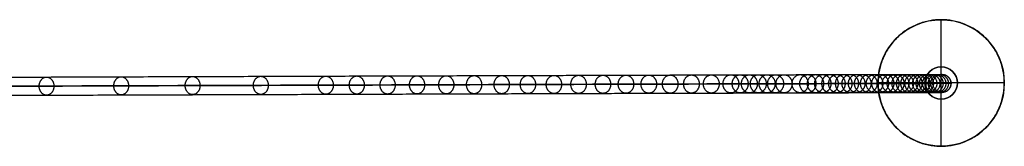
# Model space of a CAD drawing. Header units: millimetres. Extents: x 1888 to 4619, y -15 to 15.
# Tile 10 of 10: x 4467 to 4619, y -9 to 10. Entities that reach past the tile are written whole.
import ezdxf

# ---------------------------------------------------------------- set-up
doc = ezdxf.new("R2010")
doc.units = ezdxf.units.MM
for name, color, linetype in [('CABLE', 7, 'Continuous'), ('Capa 01', 7, 'Continuous'), ('Layer 01', 7, 'Continuous')]:
    doc.layers.add(name, color=color, linetype=linetype)

msp = doc.modelspace()

# ---------------------------------------------------------------- linework, layer by layer
at = {"layer": 'CABLE'}
for points, knots in [([(4312.28, 1.04, 380.77), (4317.94, 1.06, 387.87), (4329.1, 1.1, 401.9), (4345.56, 1.16, 422.74), (4361.52, 1.21, 443.09), (4376.99, 1.27, 462.96), (4391.97, 1.32, 482.34), (4406.45, 1.37, 501.24), (4420.44, 1.41, 519.66), (4433.94, 1.46, 537.59), (4446.94, 1.5, 555.04), (4459.45, 1.54, 572.01), (4471.47, 1.58, 588.49), (4482.99, 1.62, 604.49), (4494.02, 1.66, 620), (4504.55, 1.69, 635.04), (4512.99, 1.72, 647.25), (4519.5, 1.74, 656.81), (4524.19, 1.75, 663.76), (4528.8, 1.77, 670.63), (4533.25, 1.78, 677.34), (4537.6, 1.8, 683.97), (4541.81, 1.81, 690.44), (4545.91, 1.82, 696.83), (4549.87, 1.83, 703.06), (4553.73, 1.85, 709.21), (4557.44, 1.86, 715.19), (4561.06, 1.87, 721.1), (4564.52, 1.88, 726.84), (4567.89, 1.89, 732.51), (4571.11, 1.9, 738), (4574.23, 1.91, 743.43), (4576.73, 1.91, 747.85), (4578.69, 1.92, 751.36), (4580.1, 1.92, 753.92), (4581.48, 1.93, 756.46), (4582.83, 1.93, 758.96), (4584.16, 1.94, 761.44), (4585.87, 1.94, 764.68), (4587.53, 1.94, 767.88), (4589.14, 1.95, 771.04), (4590.3, 1.95, 773.36), (4591.44, 1.95, 775.65), (4592.55, 1.96, 777.91), (4593.63, 1.96, 780.15), (4594.67, 1.96, 782.35), (4595.68, 1.97, 784.53), (4596.66, 1.97, 786.66), (4597.62, 1.97, 788.78), (4598.54, 1.97, 790.86), (4599.43, 1.97, 792.92), (4600.29, 1.98, 794.94), (4601.12, 1.98, 796.93), (4601.92, 1.98, 798.89), (4602.68, 1.98, 800.82), (4603.42, 1.98, 802.72), (4604.13, 1.98, 804.59), (4604.8, 1.98, 806.43), (4605.44, 1.99, 808.24), (4606.06, 1.99, 810.02), (4606.64, 1.99, 811.77), (4607.19, 1.99, 813.49), (4607.71, 1.99, 815.18), (4608.2, 1.99, 816.84), (4608.66, 1.99, 818.47), (4609.08, 1.99, 820.07), (4609.48, 1.99, 821.64), (4609.73, 1.99, 822.67), (4609.85, 1.99, 823.19), (4609.85, 1.99, 823.19), (4609.85, 1.99, 823.19), (4609.85, 1.99, 823.19)], [0, 0, 0, 0, 27.235592, 53.785722, 79.650681, 104.830781, 129.326365, 153.137801, 176.265493, 198.709879, 220.47144, 241.550705, 261.948254, 281.664727, 300.700834, 319.057364, 336.735196, 345.235256, 353.735315, 361.897072, 370.058829, 377.882909, 385.706989, 393.194102, 400.681215, 407.832173, 414.983131, 421.798864, 428.614597, 435.096181, 441.577765, 447.726451, 453.875137, 456.825092, 459.775046, 462.642346, 465.509645, 468.294514, 471.079383, 476.484752, 479.105521, 481.72629, 484.265439, 486.804588, 489.26244, 491.720293, 494.097206, 496.47412, 498.770491, 501.066862, 503.303096, 505.499395, 507.655884, 509.772694, 511.849967, 513.88785, 515.8865, 517.846082, 519.766774, 521.648761, 523.492244, 525.297433, 527.064555, 528.793849, 530.485572, 532.139999, 533.757421, 535.338153, 535.338153, 535.338153, 535.338416, 535.338416, 535.338416, 535.338416]), ([(4608.45, 0.59, 823.35), (4608.45, 0.71, 823.35), (4608.47, 0.88, 823.34), (4608.54, 1.11, 823.33), (4608.62, 1.28, 823.33), (4608.73, 1.44, 823.31), (4608.85, 1.58, 823.3), (4609, 1.71, 823.28), (4609.16, 1.81, 823.26), (4609.33, 1.89, 823.25), (4609.55, 1.97, 823.22), (4609.73, 1.99, 823.2), (4609.85, 1.99, 823.19)], [-2.212609, -2.212609, -2.212609, -2.212609, -1.864239, -1.681426, -1.493516, -1.301988, -1.108512, -0.914871, -0.722866, -0.534217, -0.350477, 0, 0, 0, 0]), ([(4609.85, 1.99, 823.19), (4609.96, 1.99, 823.17), (4610.14, 1.97, 823.15), (4610.37, 1.9, 823.13), (4610.53, 1.81, 823.11), (4610.69, 1.71, 823.09), (4610.84, 1.58, 823.07), (4610.97, 1.44, 823.06), (4611.07, 1.28, 823.05), (4611.15, 1.11, 823.04), (4611.22, 0.88, 823.03), (4611.25, 0.71, 823.03), (4611.25, 0.59, 823.03)], [-2.212539, -2.212539, -2.212539, -2.212539, -1.862068, -1.678334, -1.489694, -1.297698, -1.104067, -0.910601, -0.71908, -0.531177, -0.348367, 0, 0, 0, 0]), ([(4311.19, -0.36, 381.65), (4316.85, -0.34, 388.75), (4328, -0.3, 402.78), (4344.46, -0.24, 423.61), (4360.42, -0.19, 443.95), (4375.89, -0.13, 463.82), (4390.86, -0.08, 483.2), (4405.34, -0.03, 502.09), (4419.33, 0.01, 520.5), (4432.82, 0.06, 538.43), (4445.82, 0.1, 555.87), (4458.32, 0.14, 572.84), (4470.34, 0.18, 589.31), (4481.85, 0.22, 605.31), (4492.88, 0.26, 620.81), (4503.41, 0.29, 635.84), (4511.83, 0.32, 648.05), (4518.34, 0.34, 657.59), (4523.03, 0.35, 664.54), (4527.63, 0.37, 671.41), (4532.08, 0.38, 678.11), (4536.43, 0.4, 684.74), (4540.63, 0.41, 691.2), (4544.74, 0.42, 697.59), (4548.69, 0.43, 703.8), (4552.55, 0.45, 709.95), (4556.25, 0.46, 715.92), (4559.86, 0.47, 721.83), (4563.32, 0.48, 727.56), (4566.69, 0.49, 733.22), (4569.9, 0.5, 738.71), (4573.02, 0.51, 744.12), (4575.51, 0.51, 748.54), (4577.46, 0.52, 752.04), (4578.87, 0.52, 754.6), (4580.26, 0.53, 757.13), (4581.6, 0.53, 759.63), (4582.92, 0.53, 762.1), (4584.63, 0.54, 765.33), (4586.29, 0.54, 768.52), (4587.89, 0.55, 771.67), (4589.05, 0.55, 773.98), (4590.19, 0.55, 776.27), (4591.29, 0.56, 778.52), (4592.36, 0.56, 780.76), (4593.4, 0.56, 782.94), (4594.41, 0.56, 785.11), (4595.39, 0.57, 787.24), (4596.34, 0.57, 789.35), (4597.26, 0.57, 791.43), (4598.15, 0.57, 793.47), (4599, 0.58, 795.48), (4599.83, 0.58, 797.47), (4600.62, 0.58, 799.42), (4601.38, 0.58, 801.34), (4602.11, 0.58, 803.22), (4602.81, 0.58, 805.08), (4603.48, 0.58, 806.91), (4604.12, 0.59, 808.71), (4604.73, 0.59, 810.47), (4605.31, 0.59, 812.21), (4605.85, 0.59, 813.91), (4606.37, 0.59, 815.59), (4606.85, 0.59, 817.23), (4607.31, 0.59, 818.84), (4607.73, 0.59, 820.42), (4608.11, 0.59, 821.92), (4608.34, 0.59, 822.89), (4608.45, 0.59, 823.35)], [0, 0, 0, 0, 27.203937, 53.723208, 79.558104, 104.708938, 129.176051, 152.959812, 176.060622, 198.478922, 220.21519, 241.269955, 261.643796, 281.337353, 300.351335, 318.686529, 336.343814, 344.833994, 353.324175, 361.476445, 369.628716, 377.443702, 385.258688, 392.737099, 400.215511, 407.358157, 414.500803, 421.308615, 428.116426, 434.590476, 441.064527, 447.206066, 453.347606, 456.294132, 459.240658, 462.104624, 464.968591, 467.750223, 470.531855, 475.930942, 478.548665, 481.166388, 483.702586, 486.238783, 488.693779, 491.148774, 493.522926, 495.897077, 498.190779, 500.484481, 502.718115, 504.911861, 507.065844, 509.180194, 511.255053, 513.290567, 515.286894, 517.244199, 519.162658, 521.042458, 522.883798, 524.686889, 526.451957, 528.179241, 529.868998, 531.521502, 533.137044, 534.555672, 534.555672, 534.555672, 534.555672]), ([(4611.25, 0.59, 823.03), (4611.23, 0.59, 822.98), (4611.22, 0.59, 822.92), (4611.21, 0.59, 822.87), (4611.09, 0.59, 822.35), (4610.84, 0.59, 821.3), (4610.44, 0.59, 819.71), (4610.01, 0.59, 818.1), (4609.54, 0.59, 816.45), (4609.05, 0.59, 814.78), (4608.53, 0.59, 813.07), (4607.97, 0.59, 811.34), (4607.38, 0.59, 809.58), (4606.77, 0.59, 807.78), (4606.12, 0.59, 805.96), (4605.44, 0.58, 804.11), (4604.73, 0.58, 802.22), (4603.99, 0.58, 800.31), (4603.22, 0.58, 798.37), (4602.42, 0.58, 796.4), (4601.58, 0.58, 794.4), (4600.72, 0.57, 792.37), (4599.82, 0.57, 790.3), (4598.9, 0.57, 788.21), (4597.94, 0.57, 786.08), (4596.96, 0.57, 783.94), (4595.93, 0.56, 781.75), (4594.89, 0.56, 779.55), (4593.81, 0.56, 777.3), (4592.7, 0.56, 775.04), (4591.56, 0.55, 772.73), (4590.39, 0.55, 770.41), (4588.77, 0.54, 767.24), (4587.11, 0.54, 764.03), (4585.4, 0.54, 760.79), (4584.07, 0.53, 758.3), (4582.72, 0.53, 755.8), (4581.33, 0.52, 753.25), (4579.91, 0.52, 750.69), (4577.95, 0.51, 747.17), (4575.45, 0.51, 742.74), (4572.32, 0.5, 737.3), (4569.1, 0.49, 731.8), (4565.73, 0.48, 726.12), (4562.26, 0.47, 720.37), (4558.64, 0.46, 714.46), (4554.92, 0.45, 708.47), (4551.06, 0.43, 702.31), (4547.1, 0.42, 696.08), (4542.98, 0.41, 689.68), (4538.78, 0.4, 683.21), (4534.42, 0.38, 676.57), (4529.96, 0.37, 669.86), (4525.36, 0.35, 662.98), (4520.66, 0.34, 656.02), (4514.14, 0.32, 646.46), (4505.7, 0.29, 634.24), (4495.16, 0.26, 619.2), (4484.13, 0.22, 603.68), (4472.6, 0.18, 587.67), (4460.58, 0.14, 571.18), (4448.07, 0.1, 554.21), (4435.06, 0.06, 536.75), (4421.56, 0.01, 518.81), (4407.57, -0.03, 500.39), (4393.08, -0.08, 481.49), (4378.1, -0.13, 462.1), (4362.63, -0.19, 442.23), (4346.66, -0.24, 421.87), (4330.2, -0.3, 401.04), (4319.04, -0.34, 387), (4313.38, -0.36, 379.9)], [0, 0, 0, 0, 0.158856, 0.158856, 0.158856, 1.741443, 3.360764, 5.017132, 6.710842, 8.442166, 10.211362, 12.018671, 13.864318, 15.748514, 17.67146, 19.633343, 21.634339, 23.674614, 25.754326, 27.873622, 30.032642, 32.231519, 34.470378, 36.769445, 39.068511, 41.448216, 43.82792, 46.288658, 48.749395, 51.291525, 53.833654, 56.4575, 59.081346, 64.49306, 67.281199, 70.069337, 72.940002, 75.810667, 78.764085, 81.717503, 87.873407, 94.029311, 100.518503, 107.007696, 113.831431, 120.655165, 127.814517, 134.97387, 142.469772, 149.965675, 157.79894, 165.632205, 173.803543, 181.974881, 190.484919, 198.994957, 216.693541, 235.07162, 254.130074, 273.869693, 294.291187, 315.395197, 337.182305, 359.65304, 382.807881, 406.64727, 431.17161, 456.38127, 482.276592, 508.85789, 536.125454, 536.125454, 536.125454, 536.125454]), ([(4609.85, -0.81, 823.19), (4609.73, -0.81, 823.2), (4609.55, -0.79, 823.22), (4609.33, -0.71, 823.24), (4609.16, -0.63, 823.26), (4609, -0.53, 823.28), (4608.85, -0.4, 823.3), (4608.73, -0.26, 823.31), (4608.62, -0.1, 823.33), (4608.54, 0.07, 823.33), (4608.47, 0.3, 823.34), (4608.45, 0.47, 823.35), (4608.45, 0.59, 823.35)], [-2.212579, -2.212579, -2.212579, -2.212579, -1.862105, -1.678366, -1.489721, -1.297719, -1.104082, -0.91061, -0.719086, -0.531179, -0.348368, 0, 0, 0, 0]), ([(4611.25, 0.59, 823.03), (4611.25, 0.48, 823.03), (4611.22, 0.3, 823.03), (4611.15, 0.07, 823.04), (4611.07, -0.1, 823.05), (4610.97, -0.26, 823.06), (4610.84, -0.4, 823.07), (4610.69, -0.53, 823.09), (4610.54, -0.63, 823.11), (4610.37, -0.71, 823.13), (4610.14, -0.79, 823.15), (4609.96, -0.81, 823.17), (4609.85, -0.81, 823.19)], [-2.212568, -2.212568, -2.212568, -2.212568, -1.864199, -1.681387, -1.49348, -1.301957, -1.108486, -0.914851, -0.722852, -0.534209, -0.350473, 0, 0, 0, 0]), ([(4312.28, -1.76, 380.78), (4317.94, -1.74, 387.88), (4329.1, -1.7, 401.91), (4345.56, -1.64, 422.74), (4361.52, -1.59, 443.09), (4377, -1.53, 462.96), (4391.97, -1.48, 482.34), (4406.46, -1.43, 501.24), (4420.45, -1.39, 519.66), (4433.94, -1.34, 537.59), (4446.95, -1.3, 555.04), (4459.46, -1.26, 572.01), (4471.47, -1.22, 588.49), (4482.99, -1.18, 604.49), (4494.02, -1.14, 620.01), (4504.56, -1.11, 635.04), (4512.99, -1.08, 647.26), (4519.5, -1.06, 656.81), (4524.2, -1.05, 663.76), (4528.8, -1.03, 670.63), (4533.25, -1.02, 677.34), (4537.61, -1, 683.98), (4541.81, -0.99, 690.44), (4545.92, -0.98, 696.83), (4549.87, -0.97, 703.06), (4553.74, -0.95, 709.21), (4557.45, -0.94, 715.19), (4561.06, -0.93, 721.1), (4564.53, -0.92, 726.84), (4567.9, -0.91, 732.51), (4571.11, -0.9, 738.01), (4574.23, -0.89, 743.43), (4576.73, -0.89, 747.86), (4578.69, -0.88, 751.37), (4580.1, -0.88, 753.93), (4581.49, -0.87, 756.47), (4582.84, -0.87, 758.96), (4584.16, -0.86, 761.45), (4585.87, -0.86, 764.68), (4587.53, -0.86, 767.88), (4589.14, -0.85, 771.04), (4590.31, -0.85, 773.36), (4591.45, -0.85, 775.66), (4592.55, -0.84, 777.91), (4593.63, -0.84, 780.15), (4594.67, -0.84, 782.35), (4595.69, -0.83, 784.53), (4596.67, -0.83, 786.66), (4597.62, -0.83, 788.78), (4598.54, -0.83, 790.86), (4599.43, -0.83, 792.92), (4600.29, -0.82, 794.94), (4601.12, -0.82, 796.93), (4601.92, -0.82, 798.89), (4602.69, -0.82, 800.82), (4603.42, -0.82, 802.72), (4604.13, -0.82, 804.59), (4604.8, -0.82, 806.43), (4605.45, -0.81, 808.25), (4606.06, -0.81, 810.03), (4606.64, -0.81, 811.77), (4607.19, -0.81, 813.49), (4607.71, -0.81, 815.18), (4608.2, -0.81, 816.84), (4608.66, -0.81, 818.47), (4609.09, -0.81, 820.07), (4609.48, -0.81, 821.64), (4609.73, -0.81, 822.67), (4609.85, -0.81, 823.19)], [0, 0, 0, 0, 27.235592, 53.785722, 79.650681, 104.830781, 129.326365, 153.137801, 176.265493, 198.709879, 220.47144, 241.550705, 261.948254, 281.664727, 300.700834, 319.057364, 336.735196, 345.235256, 353.735315, 361.897072, 370.058829, 377.882909, 385.706989, 393.194102, 400.681215, 407.832173, 414.983131, 421.798864, 428.614597, 435.096181, 441.577765, 447.726451, 453.875137, 456.825092, 459.775046, 462.642346, 465.509645, 468.294514, 471.079383, 476.484752, 479.105521, 481.72629, 484.265439, 486.804588, 489.26244, 491.720293, 494.097206, 496.47412, 498.770491, 501.066862, 503.303096, 505.499395, 507.655884, 509.772694, 511.849967, 513.88785, 515.8865, 517.846082, 519.766774, 521.648761, 523.492244, 525.297433, 527.064555, 528.793849, 530.485572, 532.139999, 533.757421, 535.337889, 535.337889, 535.337889, 535.337889])]:
    msp.add_open_spline(points, degree=3, knots=knots, dxfattribs=at)
for points, weights, knots in [([(4470.45, 0.18, 589.51), (4470.45, 1.58, 589.5), (4471.58, 1.58, 588.68), (4472.72, 1.58, 587.86), (4472.72, 0.18, 587.86)], [1, 0.707106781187, 1, 0.707106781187, 1], [4.39823, 4.39823, 4.39823, 6.597345, 6.597345, 8.796459, 8.796459, 8.796459]), ([(4481.97, 0.22, 605.5), (4481.97, 1.62, 605.5), (4483.11, 1.62, 604.68), (4484.24, 1.62, 603.87), (4484.25, 0.22, 603.87)], [1, 0.707106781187, 1, 0.707106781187, 1], [4.39823, 4.39823, 4.39823, 6.597345, 6.597345, 8.796459, 8.796459, 8.796459]), ([(4492.99, 0.26, 621.01), (4492.99, 1.66, 621.01), (4494.13, 1.66, 620.2), (4495.28, 1.66, 619.39), (4495.28, 0.26, 619.4)], [1, 0.707106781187, 1, 0.707106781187, 1], [4.39823, 4.39823, 4.39823, 6.597345, 6.597345, 8.796459, 8.796459, 8.796459]), ([(4503.52, 0.29, 636.04), (4503.52, 1.69, 636.03), (4504.67, 1.69, 635.24), (4505.81, 1.69, 634.44), (4505.82, 0.29, 634.44)], [1, 0.707106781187, 1, 0.707106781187, 1], [4.39823, 4.39823, 4.39823, 6.597345, 6.597345, 8.796459, 8.796459, 8.796459]), ([(4513.55, 0.32, 650.58), (4513.55, 1.72, 650.58), (4514.7, 1.72, 649.79), (4515.86, 1.72, 648.99), (4515.86, 0.32, 649)], [1, 0.707106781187, 1, 0.707106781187, 1], [4.39823, 4.39823, 4.39823, 6.597345, 6.597345, 8.796459, 8.796459, 8.796459]), ([(4518.33, 0.34, 657.6), (4518.33, 1.74, 657.6), (4519.49, 1.74, 656.81), (4520.65, 1.74, 656.02), (4520.65, 0.34, 656.03)], [1, 0.707106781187, 1, 0.707106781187, 1], [4.39823, 4.39823, 4.39823, 6.597345, 6.597345, 8.796459, 8.796459, 8.796459]), ([(4523.09, 0.35, 664.64), (4523.09, 1.75, 664.63), (4524.25, 1.75, 663.85), (4525.41, 1.75, 663.07), (4525.41, 0.35, 663.07)], [1, 0.707106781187, 1, 0.707106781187, 1], [4.39823, 4.39823, 4.39823, 6.597345, 6.597345, 8.796459, 8.796459, 8.796459]), ([(4527.63, 0.37, 671.41), (4527.63, 1.77, 671.41), (4528.79, 1.77, 670.63), (4529.96, 1.77, 669.86), (4529.96, 0.37, 669.86)], [1, 0.707106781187, 1, 0.707106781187, 1], [4.39823, 4.39823, 4.39823, 6.597345, 6.597345, 8.796459, 8.796459, 8.796459]), ([(4532.14, 0.38, 678.21), (4532.13, 1.78, 678.21), (4533.3, 1.78, 677.44), (4534.47, 1.78, 676.66), (4534.47, 0.38, 676.67)], [1, 0.707106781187, 1, 0.707106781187, 1], [4.39823, 4.39823, 4.39823, 6.597345, 6.597345, 8.796459, 8.796459, 8.796459]), ([(4536.43, 0.4, 684.74), (4536.43, 1.8, 684.74), (4537.6, 1.8, 683.98), (4538.77, 1.8, 683.21), (4538.77, 0.4, 683.21)], [1, 0.707106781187, 1, 0.707106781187, 1], [4.39823, 4.39823, 4.39823, 6.597345, 6.597345, 8.796459, 8.796459, 8.796459]), ([(4540.69, 0.41, 691.3), (4540.69, 1.81, 691.3), (4541.86, 1.81, 690.54), (4543.04, 1.81, 689.78), (4543.04, 0.41, 689.78)], [1, 0.707106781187, 1, 0.707106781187, 1], [4.39823, 4.39823, 4.39823, 6.597345, 6.597345, 8.796459, 8.796459, 8.796459]), ([(4544.73, 0.42, 697.59), (4544.73, 1.82, 697.59), (4545.91, 1.82, 696.83), (4547.09, 1.82, 696.08), (4547.09, 0.42, 696.08)], [1, 0.707106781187, 1, 0.707106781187, 1], [4.39823, 4.39823, 4.39823, 6.597345, 6.597345, 8.796459, 8.796459, 8.796459]), ([(4548.74, 0.43, 703.9), (4548.74, 1.83, 703.9), (4549.93, 1.83, 703.15), (4551.11, 1.83, 702.41), (4551.11, 0.43, 702.41)], [1, 0.707106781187, 1, 0.707106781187, 1], [4.39823, 4.39823, 4.39823, 6.597345, 6.597345, 8.796459, 8.796459, 8.796459]), ([(4552.54, 0.45, 709.95), (4552.54, 1.85, 709.95), (4553.73, 1.85, 709.21), (4554.92, 1.85, 708.47), (4554.92, 0.45, 708.47)], [1, 0.707106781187, 1, 0.707106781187, 1], [4.39823, 4.39823, 4.39823, 6.597345, 6.597345, 8.796459, 8.796459, 8.796459]), ([(4556.31, 0.46, 716.02), (4556.31, 1.86, 716.02), (4557.5, 1.86, 715.29), (4558.69, 1.86, 714.55), (4558.69, 0.46, 714.55)], [1, 0.707106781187, 1, 0.707106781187, 1], [4.39823, 4.39823, 4.39823, 6.597345, 6.597345, 8.796459, 8.796459, 8.796459]), ([(4559.86, 0.47, 721.83), (4559.86, 1.87, 721.83), (4561.05, 1.87, 721.1), (4562.25, 1.87, 720.37), (4562.25, 0.47, 720.38)], [1, 0.707106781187, 1, 0.707106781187, 1], [4.39823, 4.39823, 4.39823, 6.597345, 6.597345, 8.796459, 8.796459, 8.796459]), ([(4563.37, 0.48, 727.66), (4563.37, 1.88, 727.66), (4564.57, 1.88, 726.94), (4565.78, 1.88, 726.22), (4565.78, 0.48, 726.22)], [1, 0.707106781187, 1, 0.707106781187, 1], [4.39823, 4.39823, 4.39823, 6.597345, 6.597345, 8.796459, 8.796459, 8.796459]), ([(4566.68, 0.49, 733.22), (4566.68, 1.89, 733.22), (4567.89, 1.89, 732.51), (4569.09, 1.89, 731.8), (4569.09, 0.49, 731.8)], [1, 0.707106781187, 1, 0.707106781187, 1], [4.39823, 4.39823, 4.39823, 6.597345, 6.597345, 8.796459, 8.796459, 8.796459]), ([(4569.95, 0.5, 738.81), (4569.95, 1.9, 738.81), (4571.16, 1.9, 738.1), (4572.37, 1.9, 737.4), (4572.37, 0.5, 737.4)], [1, 0.707106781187, 1, 0.707106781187, 1], [4.39823, 4.39823, 4.39823, 6.597345, 6.597345, 8.796459, 8.796459, 8.796459]), ([(4573.01, 0.51, 744.13), (4573.01, 1.91, 744.13), (4574.22, 1.91, 743.43), (4575.44, 1.91, 742.74), (4575.44, 0.51, 742.74)], [1, 0.707106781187, 1, 0.707106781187, 1], [4.39823, 4.39823, 4.39823, 6.597345, 6.597345, 8.796459, 8.796459, 8.796459]), ([(4576.03, 0.52, 749.47), (4576.03, 1.92, 749.47), (4577.25, 1.92, 748.79), (4578.47, 1.92, 748.1), (4578.47, 0.52, 748.11)], [1, 0.707106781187, 1, 0.707106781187, 1], [4.39823, 4.39823, 4.39823, 6.597345, 6.597345, 8.796459, 8.796459, 8.796459]), ([(4577.46, 0.52, 752.04), (4577.46, 1.92, 752.04), (4578.68, 1.92, 751.36), (4579.91, 1.92, 750.69), (4579.91, 0.52, 750.69)], [1, 0.707106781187, 1, 0.707106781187, 1], [4.39823, 4.39823, 4.39823, 6.597345, 6.597345, 8.796459, 8.796459, 8.796459]), ([(4578.88, 0.52, 754.62), (4578.88, 1.92, 754.62), (4580.11, 1.92, 753.95), (4581.34, 1.92, 753.27), (4581.34, 0.52, 753.28)], [1, 0.707106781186, 1, 0.707106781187, 1], [4.39823, 4.39823, 4.39823, 6.597345, 6.597345, 8.796459, 8.796459, 8.796459]), ([(4580.25, 0.53, 757.13), (4580.25, 1.93, 757.13), (4581.48, 1.93, 756.46), (4582.71, 1.93, 755.8), (4582.71, 0.53, 755.8)], [1, 0.707106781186, 1, 0.707106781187, 1], [4.39823, 4.39823, 4.39823, 6.597345, 6.597345, 8.796459, 8.796459, 8.796459]), ([(4581.61, 0.53, 759.65), (4581.61, 1.93, 759.65), (4582.84, 1.93, 758.99), (4584.08, 1.93, 758.32), (4584.08, 0.53, 758.33)], [1, 0.707106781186, 1, 0.707106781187, 1], [4.39823, 4.39823, 4.39823, 6.597345, 6.597345, 8.796459, 8.796459, 8.796459]), ([(4582.92, 0.53, 762.1), (4582.92, 1.93, 762.1), (4584.16, 1.94, 761.44), (4585.39, 1.94, 760.79), (4585.39, 0.54, 760.79)], [1, 0.707106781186, 1, 0.707106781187, 1], [4.39823, 4.39823, 4.39823, 6.597345, 6.597345, 8.796459, 8.796459, 8.796459]), ([(4584.22, 0.54, 764.56), (4584.22, 1.94, 764.56), (4585.46, 1.94, 763.91), (4586.7, 1.94, 763.26), (4586.7, 0.54, 763.26)], [1, 0.707106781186, 1, 0.707106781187, 1], [4.39823, 4.39823, 4.39823, 6.597345, 6.597345, 8.796459, 8.796459, 8.796459]), ([(4586.7, 0.54, 769.34), (4586.7, 1.94, 769.34), (4587.95, 1.95, 768.7), (4589.19, 1.95, 768.07), (4589.19, 0.55, 768.07)], [1, 0.707106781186, 1, 0.707106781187, 1], [4.39823, 4.39823, 4.39823, 6.597345, 6.597345, 8.796459, 8.796459, 8.796459]), ([(4587.89, 0.55, 771.67), (4587.89, 1.95, 771.67), (4589.14, 1.95, 771.04), (4590.39, 1.95, 770.41), (4590.39, 0.55, 770.41)], [1, 0.707106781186, 1, 0.707106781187, 1], [4.39823, 4.39823, 4.39823, 6.597345, 6.597345, 8.796459, 8.796459, 8.796459]), ([(4589.06, 0.55, 774.01), (4589.06, 1.95, 774.01), (4590.31, 1.95, 773.38), (4591.57, 1.95, 772.76), (4591.57, 0.55, 772.76)], [1, 0.707106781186, 1, 0.707106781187, 1], [4.39823, 4.39823, 4.39823, 6.597345, 6.597345, 8.796459, 8.796459, 8.796459]), ([(4590.19, 0.55, 776.28), (4590.19, 1.95, 776.27), (4591.44, 1.95, 775.66), (4592.7, 1.96, 775.04), (4592.7, 0.56, 775.04)], [1, 0.707106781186, 1, 0.707106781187, 1], [4.39823, 4.39823, 4.39823, 6.597345, 6.597345, 8.796459, 8.796459, 8.796459]), ([(4591.3, 0.56, 778.55), (4591.3, 1.96, 778.55), (4592.56, 1.96, 777.94), (4593.82, 1.96, 777.33), (4593.82, 0.56, 777.33)], [1, 0.707106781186, 1, 0.707106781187, 1], [4.39823, 4.39823, 4.39823, 6.597345, 6.597345, 8.796459, 8.796459, 8.796459]), ([(4592.36, 0.56, 780.76), (4592.36, 1.96, 780.76), (4593.62, 1.96, 780.15), (4594.89, 1.96, 779.55), (4594.89, 0.56, 779.55)], [1, 0.707106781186, 1, 0.707106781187, 1], [4.39823, 4.39823, 4.39823, 6.597345, 6.597345, 8.796459, 8.796459, 8.796459]), ([(4593.41, 0.56, 782.97), (4593.41, 1.96, 782.97), (4594.68, 1.96, 782.37), (4595.94, 1.96, 781.78), (4595.94, 0.56, 781.78)], [1, 0.707106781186, 1, 0.707106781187, 1], [4.39823, 4.39823, 4.39823, 6.597345, 6.597345, 8.796459, 8.796459, 8.796459]), ([(4594.41, 0.56, 785.12), (4594.41, 1.96, 785.11), (4595.68, 1.97, 784.53), (4596.95, 1.97, 783.94), (4596.95, 0.57, 783.94)], [1, 0.707106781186, 1, 0.707106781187, 1], [4.39823, 4.39823, 4.39823, 6.597345, 6.597345, 8.796459, 8.796459, 8.796459]), ([(4595.4, 0.57, 787.27), (4595.4, 1.97, 787.27), (4596.67, 1.97, 786.69), (4597.95, 1.97, 786.11), (4597.95, 0.57, 786.11)], [1, 0.707106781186, 1, 0.707106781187, 1], [4.39823, 4.39823, 4.39823, 6.597345, 6.597345, 8.796459, 8.796459, 8.796459]), ([(4596.34, 0.57, 789.35), (4596.34, 1.97, 789.35), (4597.62, 1.97, 788.78), (4598.89, 1.97, 788.21), (4598.9, 0.57, 788.21)], [1, 0.707106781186, 1, 0.707106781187, 1], [4.39823, 4.39823, 4.39823, 6.597345, 6.597345, 8.796459, 8.796459, 8.796459]), ([(4597.26, 0.57, 791.44), (4597.26, 1.97, 791.44), (4598.55, 1.97, 790.88), (4599.83, 1.97, 790.32), (4599.83, 0.57, 790.32)], [1, 0.707106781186, 1, 0.707106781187, 1], [4.39823, 4.39823, 4.39823, 6.597345, 6.597345, 8.796459, 8.796459, 8.796459]), ([(4598.15, 0.57, 793.49), (4598.15, 1.97, 793.48), (4599.44, 1.97, 792.93), (4600.72, 1.97, 792.38), (4600.72, 0.57, 792.38)], [1, 0.707106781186, 1, 0.707106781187, 1], [4.39823, 4.39823, 4.39823, 6.597345, 6.597345, 8.796459, 8.796459, 8.796459]), ([(4599, 0.58, 795.5), (4599, 1.98, 795.5), (4600.29, 1.98, 794.95), (4601.58, 1.98, 794.41), (4601.59, 0.58, 794.41)], [1, 0.707106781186, 1, 0.707106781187, 1], [4.39823, 4.39823, 4.39823, 6.597345, 6.597345, 8.796459, 8.796459, 8.796459]), ([(4599.83, 0.58, 797.48), (4599.83, 1.98, 797.48), (4601.12, 1.98, 796.95), (4602.42, 1.98, 796.41), (4602.42, 0.58, 796.41)], [1, 0.707106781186, 1, 0.707106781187, 1], [4.39823, 4.39823, 4.39823, 6.597345, 6.597345, 8.796459, 8.796459, 8.796459]), ([(4600.62, 0.58, 799.43), (4600.62, 1.98, 799.43), (4601.92, 1.98, 798.91), (4603.22, 1.98, 798.38), (4603.22, 0.58, 798.38)], [1, 0.707106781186, 1, 0.707106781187, 1], [4.39823, 4.39823, 4.39823, 6.597345, 6.597345, 8.796459, 8.796459, 8.796459]), ([(4601.38, 0.58, 801.35), (4601.38, 1.98, 801.35), (4602.69, 1.98, 800.84), (4603.99, 1.98, 800.33), (4603.99, 0.58, 800.33)], [1, 0.707106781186, 1, 0.707106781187, 1], [4.39823, 4.39823, 4.39823, 6.597345, 6.597345, 8.796459, 8.796459, 8.796459]), ([(4602.12, 0.58, 803.24), (4602.11, 1.98, 803.24), (4603.42, 1.98, 802.74), (4604.73, 1.98, 802.24), (4604.73, 0.58, 802.24)], [1, 0.707106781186, 1, 0.707106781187, 1], [4.39823, 4.39823, 4.39823, 6.597345, 6.597345, 8.796459, 8.796459, 8.796459]), ([(4602.82, 0.58, 805.1), (4602.82, 1.98, 805.09), (4604.13, 1.98, 804.61), (4605.44, 1.98, 804.12), (4605.44, 0.58, 804.12)], [1, 0.707106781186, 1, 0.707106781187, 1], [4.39823, 4.39823, 4.39823, 6.597345, 6.597345, 8.796459, 8.796459, 8.796459]), ([(4603.49, 0.58, 806.92), (4603.48, 1.98, 806.92), (4604.8, 1.98, 806.45), (4606.12, 1.99, 805.97), (4606.12, 0.59, 805.97)], [1, 0.707106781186, 1, 0.707106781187, 1], [4.39823, 4.39823, 4.39823, 6.597345, 6.597345, 8.796459, 8.796459, 8.796459]), ([(4604.12, 0.59, 808.72), (4604.12, 1.99, 808.72), (4605.45, 1.99, 808.26), (4606.77, 1.99, 807.8), (4606.77, 0.59, 807.8)], [1, 0.707106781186, 1, 0.707106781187, 1], [4.39823, 4.39823, 4.39823, 6.597345, 6.597345, 8.796459, 8.796459, 8.796459]), ([(4604.73, 0.59, 810.49), (4604.73, 1.99, 810.49), (4606.06, 1.99, 810.04), (4607.38, 1.99, 809.59), (4607.38, 0.59, 809.59)], [1, 0.707106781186, 1, 0.707106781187, 1], [4.39823, 4.39823, 4.39823, 6.597345, 6.597345, 8.796459, 8.796459, 8.796459]), ([(4605.31, 0.59, 812.22), (4605.31, 1.99, 812.22), (4606.64, 1.99, 811.79), (4607.97, 1.99, 811.35), (4607.97, 0.59, 811.35)], [1, 0.707106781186, 1, 0.707106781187, 1], [4.39823, 4.39823, 4.39823, 6.597345, 6.597345, 8.796459, 8.796459, 8.796459]), ([(4605.85, 0.59, 813.92), (4605.85, 1.99, 813.92), (4607.19, 1.99, 813.5), (4608.52, 1.99, 813.09), (4608.53, 0.59, 813.09)], [1, 0.707106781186, 1, 0.707106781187, 1], [4.39823, 4.39823, 4.39823, 6.597345, 6.597345, 8.796459, 8.796459, 8.796459]), ([(4606.37, 0.59, 815.6), (4606.37, 1.99, 815.6), (4607.71, 1.99, 815.19), (4609.05, 1.99, 814.79), (4609.05, 0.59, 814.79)], [1, 0.707106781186, 1, 0.707106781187, 1], [4.39823, 4.39823, 4.39823, 6.597345, 6.597345, 8.796459, 8.796459, 8.796459]), ([(4606.85, 0.59, 817.24), (4606.85, 1.99, 817.24), (4608.2, 1.99, 816.85), (4609.54, 1.99, 816.47), (4609.54, 0.59, 816.47)], [1, 0.707106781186, 1, 0.707106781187, 1], [4.39823, 4.39823, 4.39823, 6.597345, 6.597345, 8.796459, 8.796459, 8.796459]), ([(4607.31, 0.59, 818.85), (4607.31, 1.99, 818.85), (4608.66, 1.99, 818.48), (4610.01, 1.99, 818.11), (4610.01, 0.59, 818.11)], [1, 0.707106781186, 1, 0.707106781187, 1], [4.39823, 4.39823, 4.39823, 6.597345, 6.597345, 8.796459, 8.796459, 8.796459]), ([(4607.73, 0.59, 820.43), (4607.73, 1.99, 820.43), (4609.08, 1.99, 820.08), (4610.44, 1.99, 819.73), (4610.44, 0.59, 819.73)], [1, 0.707106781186, 1, 0.707106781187, 1], [4.39823, 4.39823, 4.39823, 6.597345, 6.597345, 8.796459, 8.796459, 8.796459]), ([(4608.12, 0.59, 821.98), (4608.12, 1.99, 821.98), (4609.48, 1.99, 821.65), (4610.84, 1.99, 821.32), (4610.84, 0.59, 821.32)], [1, 0.707106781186, 1, 0.707106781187, 1], [4.39823, 4.39823, 4.39823, 6.597345, 6.597345, 8.796459, 8.796459, 8.796459]), ([(4609.84, 1.99, 823.19), (4609.84, 1.99, 823.19), (4609.85, 1.99, 823.19), (4611.21, 1.99, 822.87), (4611.21, 0.59, 822.87)], [0.999314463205, 0.999656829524, 1, 0.707106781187, 1], [6.594768, 6.594768, 6.594768, 6.597345, 6.597345, 8.796459, 8.796459, 8.796459]), ([(4472.72, 0.18, 587.86), (4472.72, -1.22, 587.87), (4471.59, -1.22, 588.69), (4470.45, -1.22, 589.51), (4470.45, 0.18, 589.51)], [1, 0.707106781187, 1, 0.707106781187, 1], [0, 0, 0, 2.199115, 2.199115, 4.39823, 4.39823, 4.39823]), ([(4484.25, 0.22, 603.87), (4484.25, -1.18, 603.87), (4483.11, -1.18, 604.69), (4481.97, -1.18, 605.5), (4481.97, 0.22, 605.5)], [1, 0.707106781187, 1, 0.707106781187, 1], [0, 0, 0, 2.199115, 2.199115, 4.39823, 4.39823, 4.39823]), ([(4495.28, 0.26, 619.4), (4495.28, -1.14, 619.4), (4494.14, -1.14, 620.21), (4492.99, -1.14, 621.01), (4492.99, 0.26, 621.01)], [1, 0.707106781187, 1, 0.707106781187, 1], [0, 0, 0, 2.199115, 2.199115, 4.39823, 4.39823, 4.39823]), ([(4505.82, 0.29, 634.44), (4505.82, -1.11, 634.44), (4504.67, -1.11, 635.24), (4503.52, -1.11, 636.04), (4503.52, 0.29, 636.04)], [1, 0.707106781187, 1, 0.707106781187, 1], [0, 0, 0, 2.199115, 2.199115, 4.39823, 4.39823, 4.39823]), ([(4515.86, 0.32, 649), (4515.86, -1.08, 649), (4514.71, -1.08, 649.79), (4513.55, -1.08, 650.58), (4513.55, 0.32, 650.58)], [1, 0.707106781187, 1, 0.707106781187, 1], [0, 0, 0, 2.199115, 2.199115, 4.39823, 4.39823, 4.39823]), ([(4520.65, 0.34, 656.03), (4520.65, -1.06, 656.03), (4519.49, -1.06, 656.81), (4518.34, -1.06, 657.6), (4518.33, 0.34, 657.6)], [1, 0.707106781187, 1, 0.707106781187, 1], [0, 0, 0, 2.199115, 2.199115, 4.39823, 4.39823, 4.39823]), ([(4525.41, 0.35, 663.07), (4525.42, -1.05, 663.08), (4524.25, -1.05, 663.86), (4523.09, -1.05, 664.64), (4523.09, 0.35, 664.64)], [1, 0.707106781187, 1, 0.707106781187, 1], [0, 0, 0, 2.199115, 2.199115, 4.39823, 4.39823, 4.39823]), ([(4529.96, 0.37, 669.86), (4529.96, -1.03, 669.86), (4528.79, -1.03, 670.64), (4527.63, -1.03, 671.41), (4527.63, 0.37, 671.41)], [1, 0.707106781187, 1, 0.707106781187, 1], [0, 0, 0, 2.199115, 2.199115, 4.39823, 4.39823, 4.39823]), ([(4534.47, 0.38, 676.67), (4534.47, -1.02, 676.67), (4533.31, -1.02, 677.44), (4532.14, -1.02, 678.21), (4532.14, 0.38, 678.21)], [1, 0.707106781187, 1, 0.707106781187, 1], [0, 0, 0, 2.199115, 2.199115, 4.39823, 4.39823, 4.39823]), ([(4538.77, 0.4, 683.21), (4538.77, -1, 683.21), (4537.6, -1, 683.98), (4536.43, -1, 684.75), (4536.43, 0.4, 684.74)], [1, 0.707106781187, 1, 0.707106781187, 1], [0, 0, 0, 2.199115, 2.199115, 4.39823, 4.39823, 4.39823]), ([(4543.04, 0.41, 689.78), (4543.04, -0.99, 689.78), (4541.86, -0.99, 690.54), (4540.69, -0.99, 691.3), (4540.69, 0.41, 691.3)], [1, 0.707106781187, 1, 0.707106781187, 1], [0, 0, 0, 2.199115, 2.199115, 4.39823, 4.39823, 4.39823]), ([(4547.09, 0.42, 696.08), (4547.09, -0.98, 696.08), (4545.91, -0.98, 696.84), (4544.73, -0.98, 697.59), (4544.73, 0.42, 697.59)], [1, 0.707106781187, 1, 0.707106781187, 1], [0, 0, 0, 2.199115, 2.199115, 4.39823, 4.39823, 4.39823]), ([(4551.11, 0.43, 702.41), (4551.11, -0.97, 702.41), (4549.93, -0.97, 703.16), (4548.75, -0.97, 703.9), (4548.74, 0.43, 703.9)], [1, 0.707106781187, 1, 0.707106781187, 1], [0, 0, 0, 2.199115, 2.199115, 4.39823, 4.39823, 4.39823]), ([(4554.92, 0.45, 708.47), (4554.92, -0.95, 708.47), (4553.73, -0.95, 709.21), (4552.54, -0.95, 709.95), (4552.54, 0.45, 709.95)], [1, 0.707106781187, 1, 0.707106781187, 1], [0, 0, 0, 2.199115, 2.199115, 4.39823, 4.39823, 4.39823]), ([(4558.69, 0.46, 714.55), (4558.69, -0.94, 714.56), (4557.5, -0.94, 715.29), (4556.31, -0.94, 716.02), (4556.31, 0.46, 716.02)], [1, 0.707106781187, 1, 0.707106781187, 1], [0, 0, 0, 2.199115, 2.199115, 4.39823, 4.39823, 4.39823]), ([(4562.25, 0.47, 720.38), (4562.25, -0.93, 720.38), (4561.06, -0.93, 721.1), (4559.86, -0.93, 721.83), (4559.86, 0.47, 721.83)], [1, 0.707106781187, 1, 0.707106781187, 1], [0, 0, 0, 2.199115, 2.199115, 4.39823, 4.39823, 4.39823]), ([(4565.78, 0.48, 726.22), (4565.78, -0.92, 726.22), (4564.58, -0.92, 726.94), (4563.38, -0.92, 727.66), (4563.37, 0.48, 727.66)], [1, 0.707106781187, 1, 0.707106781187, 1], [0, 0, 0, 2.199115, 2.199115, 4.39823, 4.39823, 4.39823]), ([(4569.09, 0.49, 731.8), (4569.09, -0.91, 731.8), (4567.89, -0.91, 732.51), (4566.68, -0.91, 733.22), (4566.68, 0.49, 733.22)], [1, 0.707106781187, 1, 0.707106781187, 1], [0, 0, 0, 2.199115, 2.199115, 4.39823, 4.39823, 4.39823]), ([(4572.37, 0.5, 737.4), (4572.37, -0.9, 737.4), (4571.16, -0.9, 738.11), (4569.95, -0.9, 738.81), (4569.95, 0.5, 738.81)], [1, 0.707106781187, 1, 0.707106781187, 1], [0, 0, 0, 2.199115, 2.199115, 4.39823, 4.39823, 4.39823]), ([(4575.44, 0.51, 742.74), (4575.44, -0.89, 742.74), (4574.23, -0.89, 743.44), (4573.01, -0.89, 744.13), (4573.01, 0.51, 744.13)], [1, 0.707106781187, 1, 0.707106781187, 1], [0, 0, 0, 2.199115, 2.199115, 4.39823, 4.39823, 4.39823]), ([(4578.47, 0.52, 748.11), (4578.47, -0.88, 748.11), (4577.25, -0.88, 748.79), (4576.03, -0.88, 749.47), (4576.03, 0.52, 749.47)], [1, 0.707106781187, 1, 0.707106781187, 1], [0, 0, 0, 2.199115, 2.199115, 4.39823, 4.39823, 4.39823]), ([(4579.91, 0.52, 750.69), (4579.91, -0.88, 750.69), (4578.69, -0.88, 751.37), (4577.46, -0.88, 752.05), (4577.46, 0.52, 752.04)], [1, 0.707106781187, 1, 0.707106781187, 1], [0, 0, 0, 2.199115, 2.199115, 4.39823, 4.39823, 4.39823]), ([(4581.34, 0.52, 753.28), (4581.34, -0.88, 753.28), (4580.11, -0.88, 753.95), (4578.88, -0.88, 754.62), (4578.88, 0.52, 754.62)], [1, 0.707106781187, 1, 0.707106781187, 1], [0, 0, 0, 2.199115, 2.199115, 4.39823, 4.39823, 4.39823]), ([(4582.71, 0.53, 755.8), (4582.72, -0.87, 755.8), (4581.48, -0.87, 756.47), (4580.25, -0.87, 757.14), (4580.25, 0.53, 757.13)], [1, 0.707106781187, 1, 0.707106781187, 1], [0, 0, 0, 2.199115, 2.199115, 4.39823, 4.39823, 4.39823]), ([(4584.08, 0.53, 758.33), (4584.08, -0.87, 758.33), (4582.85, -0.87, 758.99), (4581.61, -0.87, 759.65), (4581.61, 0.53, 759.65)], [1, 0.707106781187, 1, 0.707106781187, 1], [0, 0, 0, 2.199115, 2.199115, 4.39823, 4.39823, 4.39823]), ([(4585.39, 0.54, 760.79), (4585.4, -0.86, 760.79), (4584.16, -0.86, 761.45), (4582.92, -0.87, 762.1), (4582.92, 0.53, 762.1)], [1, 0.707106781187, 1, 0.707106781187, 1], [0, 0, 0, 2.199115, 2.199115, 4.39823, 4.39823, 4.39823]), ([(4586.7, 0.54, 763.26), (4586.7, -0.86, 763.26), (4585.46, -0.86, 763.91), (4584.22, -0.86, 764.56), (4584.22, 0.54, 764.56)], [1, 0.707106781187, 1, 0.707106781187, 1], [0, 0, 0, 2.199115, 2.199115, 4.39823, 4.39823, 4.39823]), ([(4589.19, 0.55, 768.07), (4589.2, -0.85, 768.07), (4587.95, -0.85, 768.71), (4586.7, -0.86, 769.35), (4586.7, 0.54, 769.34)], [1, 0.707106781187, 1, 0.707106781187, 1], [0, 0, 0, 2.199115, 2.199115, 4.39823, 4.39823, 4.39823]), ([(4590.39, 0.55, 770.41), (4590.39, -0.85, 770.41), (4589.14, -0.85, 771.04), (4587.89, -0.85, 771.67), (4587.89, 0.55, 771.67)], [1, 0.707106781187, 1, 0.707106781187, 1], [0, 0, 0, 2.199115, 2.199115, 4.39823, 4.39823, 4.39823]), ([(4591.57, 0.55, 772.76), (4591.57, -0.85, 772.76), (4590.32, -0.85, 773.38), (4589.06, -0.85, 774.01), (4589.06, 0.55, 774.01)], [1, 0.707106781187, 1, 0.707106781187, 1], [0, 0, 0, 2.199115, 2.199115, 4.39823, 4.39823, 4.39823]), ([(4592.7, 0.56, 775.04), (4592.7, -0.84, 775.04), (4591.44, -0.85, 775.66), (4590.19, -0.85, 776.28), (4590.19, 0.55, 776.28)], [1, 0.707106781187, 1, 0.707106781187, 1], [0, 0, 0, 2.199115, 2.199115, 4.39823, 4.39823, 4.39823]), ([(4593.82, 0.56, 777.33), (4593.82, -0.84, 777.33), (4592.56, -0.84, 777.94), (4591.3, -0.84, 778.55), (4591.3, 0.56, 778.55)], [1, 0.707106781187, 1, 0.707106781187, 1], [0, 0, 0, 2.199115, 2.199115, 4.39823, 4.39823, 4.39823]), ([(4594.89, 0.56, 779.55), (4594.89, -0.84, 779.55), (4593.63, -0.84, 780.15), (4592.36, -0.84, 780.76), (4592.36, 0.56, 780.76)], [1, 0.707106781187, 1, 0.707106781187, 1], [0, 0, 0, 2.199115, 2.199115, 4.39823, 4.39823, 4.39823]), ([(4595.94, 0.56, 781.78), (4595.95, -0.84, 781.78), (4594.68, -0.84, 782.37), (4593.41, -0.84, 782.97), (4593.41, 0.56, 782.97)], [1, 0.707106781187, 1, 0.707106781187, 1], [0, 0, 0, 2.199115, 2.199115, 4.39823, 4.39823, 4.39823]), ([(4596.95, 0.57, 783.94), (4596.95, -0.83, 783.94), (4595.68, -0.83, 784.53), (4594.41, -0.84, 785.12), (4594.41, 0.56, 785.12)], [1, 0.707106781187, 1, 0.707106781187, 1], [0, 0, 0, 2.199115, 2.199115, 4.39823, 4.39823, 4.39823]), ([(4597.95, 0.57, 786.11), (4597.95, -0.83, 786.11), (4596.67, -0.83, 786.69), (4595.4, -0.83, 787.27), (4595.4, 0.57, 787.27)], [1, 0.707106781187, 1, 0.707106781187, 1], [0, 0, 0, 2.199115, 2.199115, 4.39823, 4.39823, 4.39823]), ([(4598.9, 0.57, 788.21), (4598.9, -0.83, 788.21), (4597.62, -0.83, 788.78), (4596.34, -0.83, 789.35), (4596.34, 0.57, 789.35)], [1, 0.707106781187, 1, 0.707106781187, 1], [0, 0, 0, 2.199115, 2.199115, 4.39823, 4.39823, 4.39823]), ([(4599.83, 0.57, 790.32), (4599.83, -0.83, 790.32), (4598.55, -0.83, 790.88), (4597.27, -0.83, 791.44), (4597.26, 0.57, 791.44)], [1, 0.707106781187, 1, 0.707106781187, 1], [0, 0, 0, 2.199115, 2.199115, 4.39823, 4.39823, 4.39823]), ([(4600.72, 0.57, 792.38), (4600.72, -0.83, 792.38), (4599.44, -0.83, 792.93), (4598.15, -0.83, 793.49), (4598.15, 0.57, 793.49)], [1, 0.707106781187, 1, 0.707106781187, 1], [0, 0, 0, 2.199115, 2.199115, 4.39823, 4.39823, 4.39823]), ([(4601.59, 0.58, 794.41), (4601.59, -0.82, 794.41), (4600.3, -0.82, 794.95), (4599.01, -0.82, 795.5), (4599, 0.58, 795.5)], [1, 0.707106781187, 1, 0.707106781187, 1], [0, 0, 0, 2.199115, 2.199115, 4.39823, 4.39823, 4.39823]), ([(4602.42, 0.58, 796.41), (4602.42, -0.82, 796.41), (4601.12, -0.82, 796.95), (4599.83, -0.82, 797.48), (4599.83, 0.58, 797.48)], [1, 0.707106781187, 1, 0.707106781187, 1], [0, 0, 0, 2.199115, 2.199115, 4.39823, 4.39823, 4.39823]), ([(4603.22, 0.58, 798.38), (4603.22, -0.82, 798.39), (4601.92, -0.82, 798.91), (4600.62, -0.82, 799.43), (4600.62, 0.58, 799.43)], [1, 0.707106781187, 1, 0.707106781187, 1], [0, 0, 0, 2.199115, 2.199115, 4.39823, 4.39823, 4.39823]), ([(4603.99, 0.58, 800.33), (4603.99, -0.82, 800.33), (4602.69, -0.82, 800.84), (4601.39, -0.82, 801.35), (4601.38, 0.58, 801.35)], [1, 0.707106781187, 1, 0.707106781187, 1], [0, 0, 0, 2.199115, 2.199115, 4.39823, 4.39823, 4.39823]), ([(4604.73, 0.58, 802.24), (4604.73, -0.82, 802.24), (4603.42, -0.82, 802.74), (4602.12, -0.82, 803.24), (4602.12, 0.58, 803.24)], [1, 0.707106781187, 1, 0.707106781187, 1], [0, 0, 0, 2.199115, 2.199115, 4.39823, 4.39823, 4.39823]), ([(4605.44, 0.58, 804.12), (4605.44, -0.82, 804.12), (4604.13, -0.82, 804.61), (4602.82, -0.82, 805.1), (4602.82, 0.58, 805.1)], [1, 0.707106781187, 1, 0.707106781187, 1], [0, 0, 0, 2.199115, 2.199115, 4.39823, 4.39823, 4.39823]), ([(4606.12, 0.59, 805.97), (4606.12, -0.81, 805.97), (4604.8, -0.82, 806.45), (4603.49, -0.82, 806.92), (4603.49, 0.58, 806.92)], [1, 0.707106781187, 1, 0.707106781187, 1], [0, 0, 0, 2.199115, 2.199115, 4.39823, 4.39823, 4.39823]), ([(4606.77, 0.59, 807.8), (4606.77, -0.81, 807.8), (4605.45, -0.81, 808.26), (4604.13, -0.81, 808.72), (4604.12, 0.59, 808.72)], [1, 0.707106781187, 1, 0.707106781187, 1], [0, 0, 0, 2.199115, 2.199115, 4.39823, 4.39823, 4.39823]), ([(4607.38, 0.59, 809.59), (4607.39, -0.81, 809.59), (4606.06, -0.81, 810.04), (4604.73, -0.81, 810.49), (4604.73, 0.59, 810.49)], [1, 0.707106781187, 1, 0.707106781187, 1], [0, 0, 0, 2.199115, 2.199115, 4.39823, 4.39823, 4.39823]), ([(4607.97, 0.59, 811.35), (4607.97, -0.81, 811.35), (4606.64, -0.81, 811.79), (4605.31, -0.81, 812.22), (4605.31, 0.59, 812.22)], [1, 0.707106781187, 1, 0.707106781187, 1], [0, 0, 0, 2.199115, 2.199115, 4.39823, 4.39823, 4.39823]), ([(4608.53, 0.59, 813.09), (4608.53, -0.81, 813.09), (4607.19, -0.81, 813.51), (4605.86, -0.81, 813.92), (4605.85, 0.59, 813.92)], [1, 0.707106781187, 1, 0.707106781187, 1], [0, 0, 0, 2.199115, 2.199115, 4.39823, 4.39823, 4.39823]), ([(4609.05, 0.59, 814.79), (4609.05, -0.81, 814.79), (4607.71, -0.81, 815.19), (4606.37, -0.81, 815.6), (4606.37, 0.59, 815.6)], [1, 0.707106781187, 1, 0.707106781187, 1], [0, 0, 0, 2.199115, 2.199115, 4.39823, 4.39823, 4.39823]), ([(4609.54, 0.59, 816.47), (4609.54, -0.81, 816.47), (4608.2, -0.81, 816.85), (4606.85, -0.81, 817.24), (4606.85, 0.59, 817.24)], [1, 0.707106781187, 1, 0.707106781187, 1], [0, 0, 0, 2.199115, 2.199115, 4.39823, 4.39823, 4.39823]), ([(4610.01, 0.59, 818.11), (4610.01, -0.81, 818.11), (4608.66, -0.81, 818.48), (4607.31, -0.81, 818.85), (4607.31, 0.59, 818.85)], [1, 0.707106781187, 1, 0.707106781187, 1], [0, 0, 0, 2.199115, 2.199115, 4.39823, 4.39823, 4.39823]), ([(4610.44, 0.59, 819.73), (4610.44, -0.81, 819.73), (4609.09, -0.81, 820.08), (4607.73, -0.81, 820.43), (4607.73, 0.59, 820.43)], [1, 0.707106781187, 1, 0.707106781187, 1], [0, 0, 0, 2.199115, 2.199115, 4.39823, 4.39823, 4.39823]), ([(4610.84, 0.59, 821.32), (4610.84, -0.81, 821.31), (4609.48, -0.81, 821.65), (4608.12, -0.81, 821.98), (4608.12, 0.59, 821.98)], [1, 0.707106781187, 1, 0.707106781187, 1], [0, 0, 0, 2.199115, 2.199115, 4.39823, 4.39823, 4.39823])]:
    msp.add_rational_spline(points, weights, degree=2, knots=knots, dxfattribs=at)
msp.add_rational_spline([(4611.21, 0.59, 822.87), (4611.21, -0.81, 822.87), (4609.85, -0.81, 823.19)], [1, 0.707449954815, 0.999314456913], degree=2, dxfattribs=at)
at = {"layer": 'Capa 01'}
for p, q in [((4609.72, 3.16, 831.07), (4609.72, 3.16, 823.07)), ((4609.72, -1.84, 831.07), (4609.72, -1.84, 823.07))]:
    msp.add_line(p, q, dxfattribs=at)
at = {"layer": 'Capa 01', "extrusion": (0, 0, -1)}
for centre, start, end in [((-4609.72, 0.66, -831.07), 0, 180), ((-4609.72, 0.66, -827.07), 0, 180), ((-4609.72, 0.66, -827.07), 180, 0)]:
    msp.add_arc(centre, 2.5, start, end, dxfattribs=at)
at = {"layer": 'Capa 01'}
for centre, start, end in [((4609.72, 0.66, 823.07), 0, 180), ((4609.72, 0.66, 831.07), 180, 0), ((4609.72, 0.66, 823.07), 180, 0)]:
    msp.add_arc(centre, 2.5, start, end, dxfattribs=at)
for points in [[(4607.22, 0.66, 823.07), (4607.22, 0.66, 831.07)], [(4612.22, 0.66, 831.07), (4612.22, 0.66, 823.07)]]:
    msp.add_open_spline(points, degree=1, dxfattribs=at)
at = {"layer": 'Layer 01'}
for p, q in [((4609.72, -9.09, 833.07), (4609.72, 10.41, 833.07)), ((4609.72, -9.09, 831.07), (4609.72, 10.41, 831.07)), ((4619.47, 0.66, 833.07), (4599.97, 0.66, 833.07)), ((4619.47, 0.66, 831.07), (4599.97, 0.66, 831.07))]:
    msp.add_line(p, q, dxfattribs=at)
msp.add_circle((4609.72, 0.66, 833.07), 9.75, dxfattribs=at)
for points in [[(4619.47, 0.66, 833.07), (4619.47, -9.09, 833.07), (4609.72, -9.09, 833.07), (4599.97, -9.09, 833.07), (4599.97, 0.66, 833.07), (4599.97, 10.41, 833.07), (4609.72, 10.41, 833.07), (4619.47, 10.41, 833.07), (4619.47, 0.66, 833.07)], [(4619.47, 0.66, 831.07), (4619.47, -9.09, 831.07), (4609.72, -9.09, 831.07), (4599.97, -9.09, 831.07), (4599.97, 0.66, 831.07), (4599.97, 10.41, 831.07), (4609.72, 10.41, 831.07), (4619.47, 10.41, 831.07), (4619.47, 0.66, 831.07)], [(4619.47, 0.66, 832.07), (4619.47, -9.09, 832.07), (4609.72, -9.09, 832.07), (4599.97, -9.09, 832.07), (4599.97, 0.66, 832.07), (4599.97, 10.41, 832.07), (4609.72, 10.41, 832.07), (4619.47, 10.41, 832.07), (4619.47, 0.66, 832.07)]]:
    msp.add_rational_spline(points, [1, 0.707106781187, 1, 0.707106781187, 1, 0.707106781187, 1, 0.707106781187, 1], degree=2, knots=[-61.261057, -61.261057, -61.261057, -45.945793, -45.945793, -30.630528, -30.630528, -15.315264, -15.315264, 0, 0, 0], dxfattribs=at)
for points in [[(4609.72, 10.41, 833.07), (4609.72, 10.41, 831.07)], [(4599.97, 0.66, 833.07), (4599.97, 0.66, 831.07)], [(4619.47, 0.66, 833.07), (4619.47, 0.66, 831.07)], [(4609.72, -9.09, 833.07), (4609.72, -9.09, 831.07)]]:
    msp.add_open_spline(points, degree=1, dxfattribs=at)

doc.saveas('drawing.dxf')
